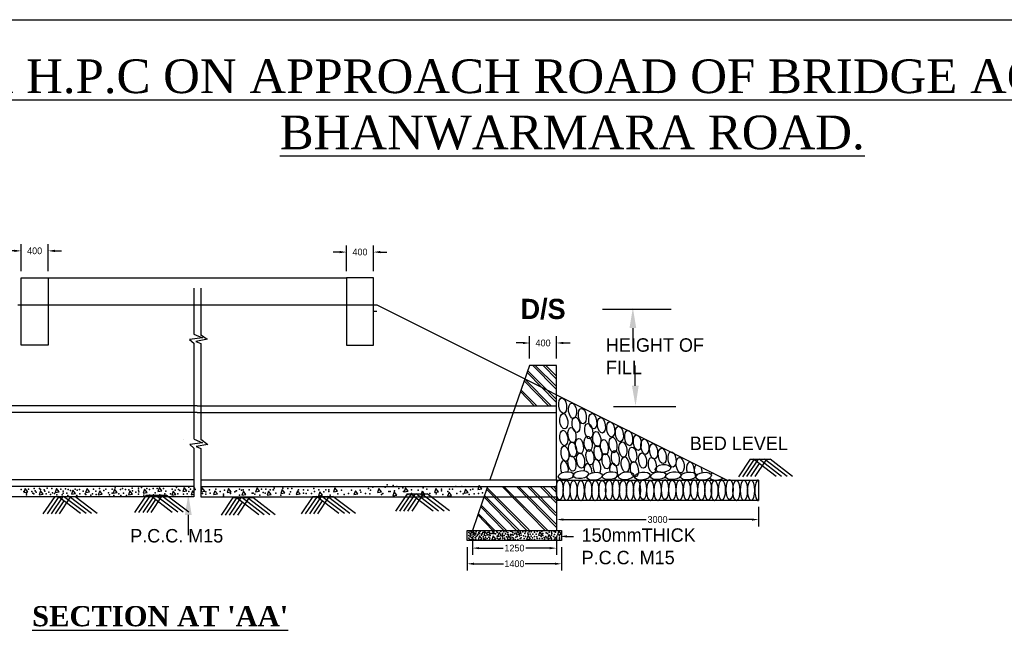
# Model space of a CAD drawing. Header units: inches. Extents: x 32507 to 120836, y 43776 to 81547.
# Tile 3 of 4: x 89608 to 104228, y 72482 to 81547. Entities that reach past the tile are written whole.
import ezdxf

# ---------------------------------------------------------------- set-up
doc = ezdxf.new("R2010")
doc.units = ezdxf.units.IN
doc.header["$MEASUREMENT"] = 0
doc.dimstyles.get("Standard").update_dxf_attribs({"dimtxt": 100.18, "dimasz": 100.18, "dimexe": 100.18, "dimexo": 100.0625, "dimgap": 10.09, "dimtad": 0, "dimtih": 1, "dimtoh": 1, "dimdec": 0, "dimzin": 0, "dimdsep": 46, "dimtxsty": 'Standard', "dimcen": 40.09, "dimadec": 0, "dimazin": 0, "dimtfac": 1, "dimtdec": 0, "dimtofl": 0, "dimtmove": 0, "dimatfit": 3, "dimfxl": 0.18, "dimtolj": 1, "dimtzin": 0, "dimarcsym": 0})

# ---------------------------------------------------------------- blocks, each defined once
blk = doc.blocks.new('*D23')
at = {"color": 0, "lineweight": -2, "transparency": 16777216}
for p, q in [((94361, 78097), (94261, 78097)), ((94461, 77815), (94461, 78197)), ((94861, 77815), (94861, 78197)), ((94961, 78097), (95061, 78097))]:
    blk.add_line(p, q, dxfattribs=at)
at = {"color": 0, "transparency": 16777216}
for points in [[(94361, 78114), (94361, 78080), (94461, 78097)], [(94961, 78114), (94961, 78080), (94861, 78097)]]:
    blk.add_solid(points, dxfattribs=at)
at = {"layer": 'Defpoints', "color": 0, "transparency": 16777216}
for p in [(94861, 78097), (94461, 77715), (94861, 77715)]:
    blk.add_point(p, dxfattribs=at)
at = {"color": 0, "transparency": 16777216, "insert": (94661, 78097), "char_height": 100.2, "attachment_point": 5}
blk.add_mtext('\\A1;400', dxfattribs=at)
blk = doc.blocks.new('*D24')
at = {"color": 0, "lineweight": -2, "transparency": 16777216}
for p, q in [((89630, 77815), (89630, 78215)), ((90030, 77815), (90030, 78215)), ((89529, 78115), (89429, 78115)), ((90130, 78115), (90230, 78115))]:
    blk.add_line(p, q, dxfattribs=at)
at = {"color": 0, "transparency": 16777216}
for points in [[(89529, 78132), (89529, 78098), (89630, 78115)], [(90130, 78132), (90130, 78098), (90030, 78115)]]:
    blk.add_solid(points, dxfattribs=at)
at = {"layer": 'Defpoints', "color": 0, "transparency": 16777216}
for p in [(90030, 78115), (89630, 77715), (90030, 77715)]:
    blk.add_point(p, dxfattribs=at)
at = {"color": 0, "transparency": 16777216, "insert": (89830, 78115), "char_height": 100.2, "attachment_point": 5}
blk.add_mtext('\\A1;400', dxfattribs=at)
blk = doc.blocks.new('*D25')
at = {"color": 0, "lineweight": -2, "transparency": 16777216}
for p, q in [((100579, 74313), (100579, 74025)), ((97579, 74207), (97579, 74025)), ((97680, 74126), (98911, 74126)), ((100479, 74126), (99248, 74126))]:
    blk.add_line(p, q, dxfattribs=at)
at = {"color": 0, "transparency": 16777216}
for points in [[(97680, 74142), (97680, 74109), (97579, 74126)], [(100479, 74142), (100479, 74109), (100579, 74126)]]:
    blk.add_solid(points, dxfattribs=at)
at = {"layer": 'Defpoints', "color": 0, "transparency": 16777216}
for p in [(100579, 74413), (97579, 74307), (100579, 74126)]:
    blk.add_point(p, dxfattribs=at)
at = {"color": 0, "transparency": 16777216, "insert": (99079, 74126), "char_height": 100.2, "attachment_point": 5}
blk.add_mtext('\\A1;3000', dxfattribs=at)
blk = doc.blocks.new('*D26')
at = {"color": 0, "lineweight": -2, "transparency": 16777216}
for p, q in [((96329, 73865), (96329, 73601)), ((97579, 73865), (97579, 73601)), ((96430, 73702), (96786, 73702)), ((97479, 73702), (97123, 73702))]:
    blk.add_line(p, q, dxfattribs=at)
at = {"color": 0, "transparency": 16777216}
for points in [[(96430, 73718), (96430, 73685), (96329, 73702)], [(97479, 73718), (97479, 73685), (97579, 73702)]]:
    blk.add_solid(points, dxfattribs=at)
at = {"layer": 'Defpoints', "color": 0, "transparency": 16777216}
for p in [(96329, 73965), (97579, 73965), (97579, 73702)]:
    blk.add_point(p, dxfattribs=at)
at = {"color": 0, "transparency": 16777216, "insert": (96954, 73702), "char_height": 100.2, "attachment_point": 5}
blk.add_mtext('\\A1;1250', dxfattribs=at)
blk = doc.blocks.new('*D27')
at = {"color": 0, "lineweight": -2, "transparency": 16777216}
for p, q in [((96254, 73715), (96254, 73369)), ((97654, 73715), (97654, 73369)), ((96355, 73469), (96794, 73469)), ((97554, 73469), (97115, 73469))]:
    blk.add_line(p, q, dxfattribs=at)
at = {"color": 0, "transparency": 16777216}
for points in [[(96355, 73486), (96355, 73452), (96254, 73469)], [(97554, 73486), (97554, 73452), (97654, 73469)]]:
    blk.add_solid(points, dxfattribs=at)
at = {"layer": 'Defpoints', "color": 0, "transparency": 16777216}
for p in [(96254, 73815), (97654, 73815), (97654, 73469)]:
    blk.add_point(p, dxfattribs=at)
at = {"color": 0, "transparency": 16777216, "insert": (96954, 73469), "char_height": 100.2, "attachment_point": 5}
blk.add_mtext('\\A1;1400', dxfattribs=at)

msp = doc.modelspace()

# ---------------------------------------------------------------- linework, layer by layer
at = {"color": 0}
for p, q in [((75498.7, 81547.1), (120198.7, 81547.1)), ((89629.6, 77215.1), (89629.6, 77715.1)), ((89629.6, 77715.1), (90029.6, 77715.1)), ((90029.6, 77715.1), (90029.6, 76715.1)), ((90029.6, 77715.1), (94461.1, 77715.1)), ((94861.1, 77715.1), (94461.1, 77715.1)), ((94461.1, 77715.1), (94461.1, 76715.1)), ((94861.1, 77215.1), (94861.1, 77715.1)), ((92195.4, 77559.3), (92195.4, 76877.3)), ((92295.4, 77559.3), (92295.4, 76873.9)), ((89579.6, 77315.1), (94911.1, 77312.9)), ((89629.6, 76715.1), (89629.6, 77215.1)), ((94911.1, 77215.1), (94861.1, 77215.1)), ((94861.1, 76715.1), (94861.1, 77215.1)), ((94911.1, 77312.9), (100111.1, 74712.9)), ((98261.7, 77248.2), (99279.6, 77248.2)), ((98712.2, 76968.9), (98712.2, 76668.4)), ((92321.6, 76825), (92131.6, 76798.9)), ((92131.6, 76798.9), (92195.4, 76745.8)), ((92195.4, 76878.1), (92321.6, 76825)), ((92395.3, 76802.2), (92223, 76769.8)), ((92223, 76769.8), (92295.4, 76738.2)), ((92293, 76875.6), (92392.1, 76802.2)), ((97179.4, 76515.2), (97179.4, 76847.6)), ((97579.4, 76515.2), (97579.4, 76847.6)), ((90029.6, 76715.1), (89629.6, 76715.1)), ((92195.4, 76745.8), (92195.4, 75317.9)), ((92295.4, 76738.3), (92295.4, 75316.1)), ((94461.1, 76715.1), (94861.1, 76715.1)), ((97079.2, 76747.4), (96979, 76747.4)), ((97679.5, 76747.4), (97779.7, 76747.4)), ((97179.4, 76415.1), (96589.6, 74715.1)), ((97151.3, 76334.3), (97571.6, 75914.4)), ((97579.4, 76415.1), (97179.4, 76415.1)), ((97226.9, 76415.1), (97573.3, 76060.8)), ((97263.2, 76415.1), (97576.2, 76102.4)), ((97385.2, 76409.3), (97577.9, 76212.1)), ((97421.5, 76412.8), (97580.8, 76253.7)), ((97579.4, 74715.1), (97579.4, 76415.1)), ((98748.9, 76111.9), (98745.6, 76412.4)), ((97099.2, 76184.1), (97459.9, 75815.1)), ((97107.6, 76208.4), (97501.2, 75815.1)), ((97142.5, 76308.8), (97568.7, 75872.9)), ((97043.9, 76024.7), (97248.8, 75815.1)), ((97052.1, 76048.4), (97285.6, 75815.1)), ((92245.4, 75815.1), (86911.4, 75815.1)), ((92245.4, 75815.1), (97579.4, 75815.1)), ((98427.4, 75805.7), (99350.6, 75805.7)), ((92245.4, 75715.1), (86911.4, 75715.1)), ((92245.4, 75715.1), (97579.4, 75715.1)), ((92043, 75320.7), (92043, 75320.7)), ((92198.1, 75317.6), (92322.5, 75265.2)), ((92295.4, 75319.8), (92399.8, 75242.4)), ((92322.5, 75265.2), (92132.6, 75239)), ((92132.6, 75239), (92195.4, 75186.8)), ((92195.4, 75186.8), (92195.4, 74465.1)), ((92403, 75242.4), (92230.7, 75210)), ((92230.7, 75210), (92295.4, 75181.7)), ((92295.4, 75181.7), (92295.4, 74465.1)), ((100453.2, 75022.2), (100279.6, 74762.1)), ((100513.3, 75022.2), (100339.9, 74762.5)), ((100573.4, 75022.2), (100400.3, 74762.9)), ((100453.2, 75022.2), (100750.6, 75022.2)), ((100838.9, 74765.6), (100504, 75022.2)), ((100685.1, 75009.5), (100521, 74763.6)), ((100920.4, 74766.1), (100586.2, 75022.2)), ((101001.9, 74766.6), (100668.4, 75022.2)), ((101083.4, 74767.1), (100750.6, 75022.2)), ((100589.7, 74956.6), (100460.6, 74763.2)), ((92195.4, 74715.1), (86911.4, 74715.1)), ((92295.4, 74715.1), (97579.4, 74715.1)), ((97579.4, 74715.1), (97579.4, 73965.1)), ((97579.4, 74712.9), (100579.4, 74712.9)), ((100579.4, 74712.9), (100579.4, 74409.1)), ((92195.4, 74615.1), (86911.4, 74615.1)), ((89691.3, 74585), (89670.5, 74526.1)), ((89729.5, 74536.5), (89691.3, 74585)), ((90153.8, 74585), (90133, 74526.1)), ((90192, 74536.5), (90153.8, 74585)), ((90396.8, 74561.6), (90376, 74502.6)), ((90435, 74513), (90396.8, 74561.6)), ((90608.5, 74585), (90587.7, 74526.1)), ((90646.7, 74536.5), (90608.5, 74585)), ((91016.1, 74577.2), (90995.3, 74518.2)), ((91054.3, 74528.7), (91016.1, 74577.2)), ((91463, 74577.2), (91442.1, 74518.2)), ((91501.1, 74528.7), (91463, 74577.2)), ((91682.4, 74600.7), (91661.6, 74541.7)), ((91720.6, 74552.1), (91682.4, 74600.7)), ((92050.9, 74600.7), (92030, 74541.7)), ((92089.1, 74552.1), (92050.9, 74600.7)), ((92295.4, 74615.1), (97579.4, 74615.1)), ((92317.9, 74597), (92297.1, 74538)), ((92356.1, 74548.4), (92317.9, 74597)), ((92708.2, 74588.5), (92687.4, 74529.5)), ((92746.4, 74539.9), (92708.2, 74588.5)), ((93132.5, 74597), (93111.6, 74538)), ((93170.7, 74548.4), (93132.5, 74597)), ((93505.8, 74571.6), (93485, 74512.6)), ((93544, 74523), (93505.8, 74571.6)), ((94286.4, 74597), (94265.5, 74538)), ((94324.6, 74548.4), (94286.4, 74597)), ((94939.7, 74588.5), (94918.9, 74529.5)), ((94977.9, 74539.9), (94939.7, 74588.5)), ((95338.5, 74597), (95317.6, 74538)), ((95376.7, 74548.4), (95338.5, 74597)), ((95788.2, 74588.5), (95767.3, 74529.5)), ((95826.3, 74539.9), (95788.2, 74588.5)), ((96228.5, 74576.5), (96207.7, 74517.5)), ((96266.7, 74527.9), (96228.5, 74576.5)), ((96554.9, 74615.1), (96329.4, 73965.1)), ((96431.4, 74629.8), (96410.6, 74570.8)), ((96410.6, 74570.8), (96469.6, 74581.3)), ((96469.6, 74581.3), (96431.4, 74629.8)), ((96541.6, 74576.8), (97139.6, 73965.1)), ((96549.2, 74598.7), (97173.4, 73975.1)), ((96772.7, 74615.1), (97408.2, 73965.1)), ((96798.1, 74615.1), (97448.8, 73965.1)), ((96983.8, 74615.1), (97579.4, 74006)), ((97013.8, 74615.1), (97579.4, 74050.2)), ((97149.1, 74615.1), (97568.1, 74186.5)), ((97183.6, 74615.1), (97571, 74228.1)), ((97337.4, 74615.1), (97572.7, 74374.5)), ((97376.3, 74615.1), (97575.6, 74416)), ((97489.9, 74615.1), (97577.3, 74525.8)), ((97532.4, 74615.1), (97580.2, 74567.3)), ((97579.4, 74615.1), (97579.4, 74515.1)), ((92195.4, 74465.1), (86911.4, 74465.1)), ((89670.5, 74526.1), (89729.5, 74536.5)), ((89918.7, 74553.7), (89897.8, 74494.8)), ((89897.8, 74494.8), (89956.9, 74505.2)), ((89956.9, 74505.2), (89918.7, 74553.7)), ((90127.7, 74470.5), (89954.1, 74210.4)), ((90187.8, 74470.5), (90014.5, 74210.7)), ((90247.9, 74470.5), (90074.8, 74211.1)), ((90127.7, 74470.5), (90425.2, 74470.5)), ((90133, 74526.1), (90192, 74536.5)), ((90513.4, 74213.8), (90178.6, 74470.5)), ((90359.6, 74457.7), (90195.6, 74211.9)), ((90594.9, 74214.3), (90260.8, 74470.5)), ((90676.5, 74214.9), (90343, 74470.5)), ((90376, 74502.6), (90435, 74513)), ((90758, 74215.4), (90425.2, 74470.5)), ((90587.7, 74526.1), (90646.7, 74536.5)), ((90796.6, 74553.7), (90775.8, 74494.8)), ((90775.8, 74494.8), (90834.8, 74505.2)), ((90834.8, 74505.2), (90796.6, 74553.7)), ((90995.3, 74518.2), (91054.3, 74528.7)), ((91243.5, 74553.7), (91222.6, 74494.8)), ((91222.6, 74494.8), (91281.7, 74505.2)), ((91281.7, 74505.2), (91243.5, 74553.7)), ((91487.9, 74489.4), (91314.3, 74229.2)), ((91548, 74489.4), (91374.6, 74229.6)), ((91608.1, 74489.4), (91435, 74230)), ((91442.1, 74518.2), (91501.1, 74528.7)), ((91487.9, 74489.4), (91785.3, 74489.4)), ((91624.4, 74423.7), (91495.3, 74230.4)), ((91873.6, 74232.7), (91538.7, 74489.4)), ((91719.8, 74476.6), (91555.7, 74230.7)), ((91955.1, 74233.2), (91620.9, 74489.4)), ((91661.6, 74541.7), (91720.6, 74552.1)), ((92036.6, 74233.7), (91703.1, 74489.4)), ((92118.1, 74234.2), (91785.3, 74489.4)), ((91886.3, 74545.9), (91865.4, 74486.9)), ((91865.4, 74486.9), (91924.5, 74497.3)), ((91924.5, 74497.3), (91886.3, 74545.9)), ((92030, 74541.7), (92089.1, 74552.1)), ((92176.3, 74553.7), (92155.5, 74494.8)), ((92155.5, 74494.8), (92195.4, 74501.8)), ((92195.4, 74529.5), (92176.3, 74553.7)), ((92295.4, 74465.1), (97579.4, 74465.1)), ((92297.1, 74538), (92356.1, 74548.4)), ((92504.6, 74554.6), (92483.8, 74495.6)), ((92483.8, 74495.6), (92542.8, 74506)), ((92542.8, 74506), (92504.6, 74554.6)), ((92772.4, 74451.6), (92598.8, 74191.5)), ((92832.5, 74451.6), (92659.2, 74191.9)), ((92687.4, 74529.5), (92746.4, 74539.9)), ((92892.6, 74451.6), (92719.6, 74192.2)), ((92772.4, 74451.6), (93069.9, 74451.6)), ((93158.1, 74195), (92823.3, 74451.6)), ((93004.3, 74438.8), (92840.3, 74193)), ((93239.7, 74195.5), (92905.5, 74451.6)), ((92928.8, 74546.1), (92908, 74487.2)), ((92908, 74487.2), (92967, 74497.6)), ((92967, 74497.6), (92928.8, 74546.1)), ((93321.2, 74196), (92987.7, 74451.6)), ((93402.7, 74196.5), (93069.9, 74451.6)), ((93111.6, 74538), (93170.7, 74548.4)), ((93302.2, 74546.1), (93281.3, 74487.2)), ((93281.3, 74487.2), (93340.4, 74497.6)), ((93340.4, 74497.6), (93302.2, 74546.1)), ((93485, 74512.6), (93544, 74523)), ((93734.9, 74554.6), (93714, 74495.6)), ((93714, 74495.6), (93773.1, 74506)), ((93773.1, 74506), (93734.9, 74554.6)), ((93962.5, 74470.5), (93789, 74210.4)), ((94022.7, 74470.5), (93849.3, 74210.7)), ((94082.8, 74470.5), (93909.7, 74211.1)), ((93962.5, 74470.5), (94260, 74470.5)), ((94348.2, 74213.8), (94013.4, 74470.5)), ((94194.5, 74457.7), (94030.4, 74211.9)), ((94065.8, 74537.7), (94044.9, 74478.7)), ((94044.9, 74478.7), (94104, 74489.1)), ((94104, 74489.1), (94065.8, 74537.7)), ((94429.8, 74214.3), (94095.6, 74470.5)), ((94511.3, 74214.9), (94177.8, 74470.5)), ((94592.8, 74215.4), (94260, 74470.5)), ((94265.5, 74538), (94324.6, 74548.4)), ((94591.8, 74554.6), (94571, 74495.6)), ((94571, 74495.6), (94630, 74506)), ((94630, 74506), (94591.8, 74554.6)), ((94918.9, 74529.5), (94977.9, 74539.9)), ((95168.8, 74537.7), (95147.9, 74478.7)), ((95147.9, 74478.7), (95207, 74489.1)), ((95207, 74489.1), (95168.8, 74537.7)), ((95360.5, 74508.2), (95186.9, 74248.1)), ((95420.6, 74508.2), (95247.2, 74248.5)), ((95480.7, 74508.2), (95307.6, 74248.9)), ((95317.6, 74538), (95376.7, 74548.4)), ((95360.5, 74508.2), (95657.9, 74508.2)), ((95497, 74442.6), (95368, 74249.2)), ((95746.2, 74251.6), (95411.3, 74508.2)), ((95592.4, 74495.5), (95428.3, 74249.6)), ((95827.7, 74252.1), (95493.5, 74508.2)), ((95584.5, 74546.1), (95563.7, 74487.2)), ((95563.7, 74487.2), (95622.7, 74497.6)), ((95909.2, 74252.6), (95575.7, 74508.2)), ((95622.7, 74497.6), (95584.5, 74546.1)), ((95990.7, 74253.1), (95657.9, 74508.2)), ((95767.3, 74529.5), (95826.3, 74539.9)), ((95982.9, 74533.8), (95962.1, 74474.8)), ((95962.1, 74474.8), (96021.1, 74485.2)), ((96021.1, 74485.2), (95982.9, 74533.8)), ((96207.7, 74517.5), (96266.7, 74527.9)), ((96501.6, 74461.7), (96987.1, 73965.1)), ((96509, 74483), (97027.4, 73965.1)), ((97579.4, 74412.9), (100579.4, 74412.9)), ((90264.2, 74404.8), (90135.2, 74211.5)), ((92909, 74386), (92779.9, 74192.6)), ((94099.1, 74404.8), (93970, 74211.5)), ((96452.3, 74319.5), (96798.8, 73965.1)), ((96459.4, 74340), (96834.6, 73965.1)), ((97579.4, 74305.9), (97579.4, 74306.9)), ((92111.6, 74195.8), (92111.6, 73895.3)), ((96409, 74194.7), (96633.4, 73965.1)), ((96415.7, 74214), (96664.9, 73965.1)), ((96254.4, 73815.1), (96254.4, 73965.1)), ((96254.4, 73965.1), (96329.4, 73965.1)), ((96319.8, 73951.3), (96299, 73892.3)), ((96299, 73892.3), (96358, 73902.7)), ((96358, 73902.7), (96319.8, 73951.3)), ((96329.4, 73965.1), (97579.4, 73965.1)), ((96435.6, 73883), (96414.7, 73824)), ((96414.7, 73824), (96473.8, 73834.4)), ((96473.8, 73834.4), (96435.6, 73883)), ((96519.7, 73946), (96498.9, 73887.1)), ((96498.9, 73887.1), (96557.9, 73897.5)), ((96557.9, 73897.5), (96519.7, 73946)), ((96640.7, 73883), (96619.9, 73824)), ((96619.9, 73824), (96678.9, 73834.4)), ((96678.9, 73834.4), (96640.7, 73883)), ((96724.9, 73935.5), (96704, 73876.6)), ((96704, 73876.6), (96763.1, 73887)), ((96763.1, 73887), (96724.9, 73935.5)), ((96866.9, 73888.2), (96846, 73829.3)), ((96846, 73829.3), (96905.1, 73839.7)), ((96905.1, 73839.7), (96866.9, 73888.2)), ((96998.4, 73956.5), (96977.5, 73897.6)), ((96977.5, 73897.6), (97036.6, 73908)), ((97036.6, 73908), (96998.4, 73956.5)), ((97156.2, 73888.2), (97135.3, 73829.3)), ((97135.3, 73829.3), (97194.4, 73839.7)), ((97194.4, 73839.7), (97156.2, 73888.2)), ((97329.8, 73946), (97308.9, 73887.1)), ((97308.9, 73887.1), (97368, 73897.5)), ((97368, 73897.5), (97329.8, 73946)), ((97466.5, 73904.4), (97445.7, 73845.4)), ((97445.7, 73845.4), (97504.7, 73855.8)), ((97504.7, 73855.8), (97466.5, 73904.4)), ((97579.4, 73965.1), (97654.4, 73965.1)), ((97615.1, 73956.3), (97594.2, 73897.3)), ((97594.2, 73897.3), (97653.3, 73907.7)), ((97653.3, 73907.7), (97615.1, 73956.3)), ((97654.4, 73965.1), (97654.4, 73815.1)), ((97733, 73875.9), (97833.2, 73875.9)), ((97654.4, 73815.1), (96254.4, 73815.1))]:
    msp.add_line(p, q, dxfattribs=at)
for centre, major_axis, ratio in [((97670.2, 75817.1), (15.2, -114.4), 0.5024014), ((97816.3, 75739.9), (15.2, -114.4), 0.5024014), ((97962.4, 75662.6), (15.2, -114.4), 0.5024014), ((97687.4, 75585.3), (15.2, -114.4), 0.5024014), ((97867.9, 75533.8), (15.2, -114.4), 0.5024014), ((98117.1, 75585.3), (15.2, -114.4), 0.5024014), ((98246, 75525.2), (15.2, -114.4), 0.5024014), ((98383.6, 75465.1), (15.2, -114.4), 0.5024014), ((97687.4, 75336.3), (15.2, -114.4), 0.5024014), ((97807.7, 75379.3), (15.2, -114.4), 0.5024014), ((98057, 75439.4), (15.2, -114.4), 0.5024014), ((98177.3, 75319.2), (15.2, -114.4), 0.5024014), ((98512.5, 75396.4), (15.2, -114.4), 0.5024014), ((98650, 75336.3), (15.2, -114.4), 0.5024014), ((97919.5, 75216.1), (15.2, -114.4), 0.5024014), ((98048.4, 75250.5), (15.2, -114.4), 0.5024014), ((98289, 75199), (15.2, -114.4), 0.5024014), ((98417.9, 75233.3), (15.2, -114.4), 0.5024014), ((98778.9, 75267.7), (15.2, -114.4), 0.5024014), ((98890.6, 75207.5), (15.2, -114.4), 0.5024014), ((97704.6, 75104.5), (15.2, -114.4), 0.5024014), ((97816.3, 75164.6), (15.2, -114.4), 0.5024014), ((98074.2, 75053), (15.2, -114.4), 0.5024014), ((98194.5, 75113.1), (15.2, -114.4), 0.5024014), ((98452.3, 75035.8), (15.2, -114.4), 0.5024014), ((98564, 75164.6), (15.2, -114.4), 0.5024014), ((98710.1, 75087.3), (15.2, -114.4), 0.5024014), ((99019.5, 75138.9), (15.2, -114.4), 0.5024014), ((99148.5, 75070.2), (15.2, -114.4), 0.5024014), ((97807.7, 74958.6), (15.2, -114.4), 0.5024014), ((97936.7, 75001.5), (15.2, -114.4), 0.5024014), ((98314.8, 74992.9), (15.2, -114.4), 0.5024014), ((98598.4, 74941.4), (15.2, -114.4), 0.5024014), ((98856.2, 75001.5), (15.2, -114.4), 0.5024014), ((99002.4, 74932.8), (15.2, -114.4), 0.5024014), ((99294.6, 75018.7), (15.2, -114.4), 0.5024014), ((99414.9, 74932.8), (15.2, -114.4), 0.5024014), ((97941.2, 74794), (-114.4, -15.2), 0.5024014), ((98735.9, 74872.7), (15.2, -114.4), 0.5024014), ((99159.5, 74884.2), (-114.4, -15.2), 0.5024014), ((97625.4, 74567.8), (0, -151.2), 0.3375184), ((97719.7, 74777), (-114.4, -15.2), 0.5024014), ((97727.6, 74558.7), (0, -151.2), 0.3375184), ((97831.6, 74558.7), (0, -151.2), 0.3375184), ((97939.2, 74555.1), (0, -151.2), 0.3375184), ((98050.4, 74558.7), (0, -151.2), 0.3375184), ((98145.6, 74768.5), (-114.4, -15.2), 0.5024014), ((98154.4, 74555.1), (0, -151.2), 0.3375184), ((98258.4, 74558.7), (0, -151.2), 0.3375184), ((98375.6, 74777), (-114.4, -15.2), 0.5024014), ((98358.9, 74562.2), (0, -151.2), 0.3375184), ((98462.9, 74569.4), (0, -151.2), 0.3375184), ((98613.1, 74775.1), (-114.4, -15.2), 0.5024014), ((98566.9, 74558.7), (0, -151.2), 0.3375184), ((98670.9, 74558.7), (0, -151.2), 0.3375184), ((98774.9, 74558.7), (0, -151.2), 0.3375184), ((98852.6, 74771.2), (-114.4, -15.2), 0.5024014), ((98864.3, 74571.1), (0, -151.2), 0.3375184), ((98972.6, 74556.7), (0, -151.2), 0.3375184), ((99091.1, 74777), (-114.4, -15.2), 0.5024014), ((99080.8, 74556.7), (0, -151.2), 0.3375184), ((99189.1, 74571.1), (0, -151.2), 0.3375184), ((99312.5, 74777), (-114.4, -15.2), 0.5024014), ((99297.3, 74563.9), (0, -151.2), 0.3375184), ((99405.6, 74563.9), (0, -151.2), 0.3375184), ((99536.8, 74772.7), (-114.4, -15.2), 0.5024014), ((99513.9, 74563.9), (0, -151.2), 0.3375184), ((99622.1, 74571.1), (0, -151.2), 0.3375184), ((99763.9, 74768.5), (-114.4, -15.2), 0.5024014), ((99729.5, 74564.1), (0, -151.2), 0.3375184), ((99830.6, 74563.4), (0, -151.2), 0.3375184), ((99925.3, 74556.7), (0, -151.2), 0.3375184), ((100033.5, 74563.9), (0, -151.2), 0.3375184), ((100149, 74571.1), (0, -151.2), 0.3375184), ((100250.1, 74556.7), (0, -151.2), 0.3375184), ((100361.7, 74559.6), (0, -151.2), 0.3375184), ((100468, 74559.6), (0, -151.2), 0.3375184)]:
    msp.add_ellipse(centre, major_axis=major_axis, ratio=ratio, dxfattribs=at)
for centre, major_axis, ratio, start_param, end_param in [((97696, 74881.3), (15.2, -114.4), 0.5024014, 1.0982872, 5.2295883), ((98177.3, 74907), (15.2, -114.4), 0.5024014, 0.6284832, 5.4232736), ((98048.4, 74838.4), (15.2, -114.4), 0.5024014, 7.6246169, 10.8115723), ((98426.5, 74846.9), (15.2, -114.4), 0.5024014, 6.149739, 11.0359612), ((99569.6, 74864.1), (15.2, -114.4), 0.5024014, 1.0834626, 4.9633714), ((99684.4, 74832.3), (15.2, -114.4), 0.5024014, 3.3990132, 5.3963345), ((99684.4, 74832.3), (15.2, -114.4), 0.5024014, 1.4297807, 2.2272239), ((99962.4, 74771.4), (-114.4, -15.2), 0.5024014, 0.2690014, 2.3851493), ((99962.4, 74771.4), (-114.4, -15.2), 0.5024014, 5.172934, 5.5523754), ((100574.4, 74559.6), (0, -151.2), 0.3375184, 3.0442773, 6.3805006)]:
    msp.add_ellipse(centre, major_axis=major_axis, ratio=ratio, start_param=start_param, end_param=end_param, dxfattribs=at)
for p in [(89632.1, 74570.7), (89739.9, 74578.4), (89824.6, 74586.1), (89901.6, 74586.1), (89917, 74570.7), (89971, 74568.3), (90017.1, 74593.8), (90086.3, 74586.1), (90217.2, 74578.4), (90289.5, 74583.4), (90327.4, 74572), (90432.8, 74578.4), (90463.6, 74563), (90494.4, 74570.7), (90702.3, 74578.4), (90794.7, 74586.1), (90887.1, 74578.4), (90979.5, 74578.4), (91025.2, 74594.8), (91102.7, 74570.7), (91135.2, 74587.2), (91179.7, 74570.7), (91230, 74568.3), (91279.8, 74593.8), (91372.2, 74593.8), (91372.2, 74563), (91418.4, 74601.5), (91495.4, 74586.1), (91533.9, 74570.7), (91587.8, 74586.1), (91649.4, 74586.1), (91741.7, 74586.1), (91872.6, 74578.4), (91918.8, 74563), (91934.2, 74601.5), (91965, 74570.7), (92119, 74609.2), (92142.1, 74578.4), (92203.7, 74593.8), (92211.4, 74570.7), (92428.2, 74568.3), (92518.2, 74576.5), (92649.2, 74560.2), (92870.2, 74576.5), (92903, 74560.2), (92927.5, 74568.3), (93017.6, 74568.3), (93197.6, 74576.5), (93263.1, 74576.5), (93328.6, 74568.3), (93369.5, 74568.3), (93377.7, 74568.3), (93385.9, 74592.9), (93516.9, 74592.9), (93590.5, 74584.7), (93647.8, 74584.7), (93746.1, 74568.3), (93819.7, 74568.3), (93885.2, 74560.2), (93975.3, 74584.7), (94048.9, 74568.3), (94155.3, 74568.3), (94196.3, 74568.3), (94388.8, 74560.3), (94534.4, 74560.3), (94661.9, 74560.3), (94789.3, 74587.6), (94816.6, 74560.3), (94853, 74605.7), (95035, 74605.7), (95062.3, 74642.1), (95153.3, 74633), (95208, 74614.8), (95235.3, 74587.6), (95299, 74596.7), (95426.4, 74569.4), (95526.5, 74560.3), (95599.3, 74596.7), (95653.9, 74578.5), (95872.3, 74578.5), (95990.7, 74578.5), (96036.2, 74578.5), (96081.7, 74614.8), (96172.7, 74614.8), (96300.1, 74569.4), (96336.5, 74578.5), (97579.4, 74615), (89670.6, 74540), (89709.1, 74516.9), (89709.1, 74493.8), (89786.1, 74540), (89801.5, 74516.9), (89816.9, 74509.2), (89838.2, 74553.1), (89853.4, 74534.2), (89982.3, 74549.3), (90001.7, 74509.2), (90040.2, 74532.3), (90065.8, 74496.3), (90094, 74524.6), (90122.7, 74511.4), (90160.6, 74492.5), (90240.3, 74493.8), (90255.4, 74515.2), (90255.7, 74547.7), (90309.6, 74516.9), (90323.6, 74481.1), (90363.5, 74555.3), (90456.4, 74484.9), (90502.1, 74509.2), (90548.3, 74547.7), (90579.1, 74509.2), (90589.1, 74500.1), (90664.9, 74488.7), (90686.9, 74509.2), (90740.8, 74547.7), (90744.6, 74500.1), (90856.3, 74555.3), (90925.6, 74524.6), (90941, 74493.8), (90979.5, 74516.9), (91006.2, 74484.9), (91079.6, 74509.2), (91108.6, 74481.1), (91148.9, 74516.9), (91195.8, 74484.9), (91283, 74553.1), (91333.7, 74532.3), (91372.2, 74501.5), (91377.9, 74538), (91449.2, 74486.1), (91533.9, 74486.1), (91595.5, 74493.8), (91618.6, 74524.6), (91687.9, 74493.8), (91764.8, 74509.2), (91780.2, 74547.7), (91849.5, 74509.2), (91957.3, 74509.2), (91988.1, 74555.3), (92042, 74501.5), (92095.9, 74509.2), (92119, 74540), (92321.8, 74511.1), (92370.9, 74535.6), (92370.9, 74502.9), (92436.4, 74519.3), (92583.7, 74543.8), (92632.8, 74502.9), (92632.8, 74478.4), (92739.3, 74511.1), (92739.3, 74511.1), (92804.7, 74535.6), (92821.1, 74552), (92829.3, 74552), (92870.2, 74486.6), (93058.5, 74519.3), (93074.9, 74519.3), (93099.4, 74502.9), (93173.1, 74486.6), (93222.2, 74527.5), (93254.9, 74519.3), (93410.5, 74519.3), (93484.1, 74486.6), (93615.1, 74502.9), (93631.5, 74535.6), (93729.7, 74527.5), (93819.7, 74519.3), (93860.7, 74511.1), (93942.5, 74511.1), (93983.4, 74543.8), (94122.6, 74535.6), (94196.3, 74543.8), (94215.9, 74487.5), (94334.2, 74505.7), (94425.2, 74496.6), (94488.9, 74514.8), (94671, 74533), (94743.8, 74514.8), (94807.5, 74505.7), (94980.4, 74496.6), (94998.6, 74514.8), (95089.6, 74542.1), (95107.8, 74542.1), (95171.5, 74551.2), (95308.1, 74542.1), (95371.8, 74496.6), (95426.4, 74514.8), (95599.3, 74533), (95699.4, 74514.8), (95790.4, 74505.7), (95872.3, 74551.2), (95890.6, 74496.6), (95963.4, 74542.1), (96099.9, 74514.8), (96154.5, 74542.1), (96190.9, 74505.7), (96281.9, 74496.6), (96354.7, 74505.7), (96418.4, 74514.8), (96482.1, 74523.9), (97578.5, 74501.8), (96275.5, 73933.6), (96275.5, 73887.3), (96275.5, 73852), (96286.6, 73832.2), (96295.4, 73951.3), (96295.4, 73920.4), (96297.6, 73871.9), (96313.1, 73830), (96315.3, 73860.8), (96341.8, 73876.3), (96348.4, 73940.2), (96352.8, 73832.2), (96363.8, 73924.8), (96363.8, 73891.7), (96370.5, 73858.6), (96379.3, 73834.4), (96381.5, 73916), (96383.7, 73944.6), (96390.3, 73871.9), (96408, 73893.9), (96414.6, 73907.2), (96425.7, 73935.8), (96434.5, 73920.4), (96445.5, 73949.1), (96463.2, 73907.2), (96463.2, 73893.9), (96476.4, 73913.8), (96485.3, 73935.8), (96487.5, 73867.5), (96498.5, 73832.2), (96500.7, 73845.4), (96505.1, 73938), (96522.8, 73834.4), (96525, 73865.2), (96551.5, 73843.2), (96558.1, 73935.8), (96573.6, 73900.5), (96573.6, 73865.2), (96578, 73940.2), (96589, 73920.4), (96591.2, 73852), (96595.7, 73887.3), (96602.3, 73920.4), (96622.1, 73918.2), (96631, 73944.6), (96644.2, 73918.2), (96648.6, 73944.6), (96650.8, 73918.2), (96670.7, 73916), (96695, 73946.9), (96697.2, 73878.5), (96699.4, 73931.4), (96699.4, 73852), (96719.3, 73834.4), (96736.9, 73838.8), (96748, 73849.8), (96752.4, 73946.9), (96774.5, 73918.2), (96774.5, 73896.1), (96774.5, 73876.3), (96781.1, 73847.6), (96794.4, 73944.6), (96803.2, 73889.5), (96807.6, 73847.6), (96812, 73832.2), (96820.8, 73916), (96829.7, 73944.6), (96834.1, 73867.5), (96849.5, 73902.7), (96854, 73935.8), (96862.8, 73902.7), (96895.9, 73951.3), (96898.1, 73904.9), (96900.3, 73885.1), (96915.8, 73949.1), (96918, 73904.9), (96918, 73858.6), (96931.2, 73931.4), (96933.4, 73893.9), (96942.3, 73852), (96953.3, 73913.8), (96966.6, 73957.9), (96966.6, 73924.8), (96966.6, 73832.2), (96975.4, 73863), (96995.3, 73871.9), (97006.3, 73830), (97030.6, 73882.9), (97037.2, 73843.2), (97038.1, 73943.2), (97049.2, 73923.8), (97052.7, 73856.4), (97054.8, 73893.3), (97079.8, 73943.2), (97088.1, 73884.9), (97096.5, 73843.3), (97107.6, 73918.2), (97115.9, 73943.2), (97115.9, 73876.6), (97154.8, 73923.8), (97157.6, 73901.6), (97171.5, 73946), (97188.2, 73909.9), (97202.1, 73946), (97204.9, 73879.4), (97224.3, 73854.4), (97227.1, 73907.1), (97252.1, 73940.5), (97252.1, 73873.8), (97252.1, 73832.2), (97274.3, 73907.1), (97285.4, 73868.3), (97291, 73948.8), (97291, 73843.3), (97327.1, 73843.3), (97352.1, 73873.8), (97360.5, 73948.8), (97366, 73846.1), (97377.2, 73921), (97377.2, 73890.5), (97396.6, 73857.2), (97402.2, 73835), (97418.8, 73873.8), (97424.4, 73854.4), (97427.2, 73929.3), (97441.1, 73962.7), (97446.6, 73921), (97460.5, 73835), (97468.9, 73937.7), (97505, 73937.7), (97505, 73896), (97505, 73840.5), (97510.5, 73918.2), (97535.5, 73873.8), (97543.9, 73948.8), (97546.7, 73904.4), (97549.4, 73835), (97560.6, 73857.2), (97566.1, 73937.7), (97574.5, 73840.5), (97585.6, 73879.4), (97624.5, 73884.9), (97624.5, 73854.4), (97624.5, 73840.5), (96582.4, 73825.5), (96774.5, 73818.9), (96895.9, 73823.3), (96935.6, 73827.8), (97213.2, 73823.9)]:
    msp.add_point(p, dxfattribs=at)
for points in [[(98662.1, 76968.9), (98762.3, 76968.9), (98712.2, 77269.5)], [(97079.2, 76764.1), (97079.2, 76730.7), (97179.4, 76747.4)], [(97679.5, 76764.1), (97679.5, 76730.7), (97579.4, 76747.4)], [(98799, 76112.4), (98698.8, 76111.3), (98752.2, 75811.3)], [(92061.5, 74195.8), (92161.7, 74195.8), (92111.6, 74496.4)], [(97733, 73892.6), (97733, 73859.2), (97632.8, 73875.9)]]:
    msp.add_solid(points, dxfattribs=at)

# ---------------------------------------------------------------- texts
for s, insert, char_height, width, attachment_point in [('{\\fTimes New Roman|b0|i0|c0|p18;\\LCONSTRUCTION OF 1000 MM DIA H.P.C ON APPROACH ROAD OF BRIDGE ACROSS SHIVNATH RIVER  ON BAKAL - BHANWARMARA ROAD.}', (97812.1, 80285.2), 500, 40190.225, 5), ('{\\fVrinda|b1|i0|c0|p2;D/S}', (97045.3, 77403.1), 300, 4550.051, 1), ('{\\fVrinda|b0|i0|c0|p2;HEIGHT OF \\PFILL}', (98312.1, 76817.2), 200, 4550.051, 1), ('{\\fVrinda|b0|i0|c0|p2;BED LEVEL}', (99557.8, 75358.2), 200, 3330.744, 1), ('{\\fVrinda|b0|i0|c0|p2; \\PP.C.C. M15}', (91248.7, 74318.7), 200, 3330.744, 1), ('{\\fVrinda|b0|i0|c0|p2;150mmTHICK \\PP.C.C. M15}', (97951.4, 73995.3), 200, 3330.744, 1), ("{\\fTimes New Roman|b1|i0|c0|p18;\\LSECTION AT 'AA'}", (89793.3, 72841.6), 300, 4550.051, 1)]:
    msp.add_mtext(s, dxfattribs=dict(at, insert=insert, char_height=char_height, width=width, attachment_point=attachment_point))
at = {"color": 0, "insert": (97379.4, 76747.4), "char_height": 100.18, "attachment_point": 5}
msp.add_mtext('\\A1;400', dxfattribs=at)

# ---------------------------------------------------------------- dimensions: what is measured, and where the dimension line sits
at = {"color": 0}
for base, p1, p2, picture, middle in [((90029.6, 78114.9), (89629.6, 77715.1), (90029.6, 77715.1), '*D24', (89829.6, 78114.9)), ((94861.1, 78096.9), (94461.1, 77715.1), (94861.1, 77715.1), '*D23', (94661.1, 78096.9)), ((100579.4, 74125.6), (97579.4, 74306.9), (100579.4, 74412.9), '*D25', (99079.4, 74125.6)), ((97579.4, 73701.6), (96329.4, 73965.1), (97579.4, 73965.1), '*D26', (96954.4, 73701.6)), ((97654.4, 73468.9), (96254.4, 73815.1), (97654.4, 73815.1), '*D27', (96954.4, 73468.9))]:
    dim = msp.add_linear_dim(base=base, p1=p1, p2=p2, dimstyle='Standard', dxfattribs=at)
    dim.commit()
    dim.dimension.update_dxf_attribs({"geometry": picture, "text_midpoint": middle})

doc.saveas('drawing.dxf')
